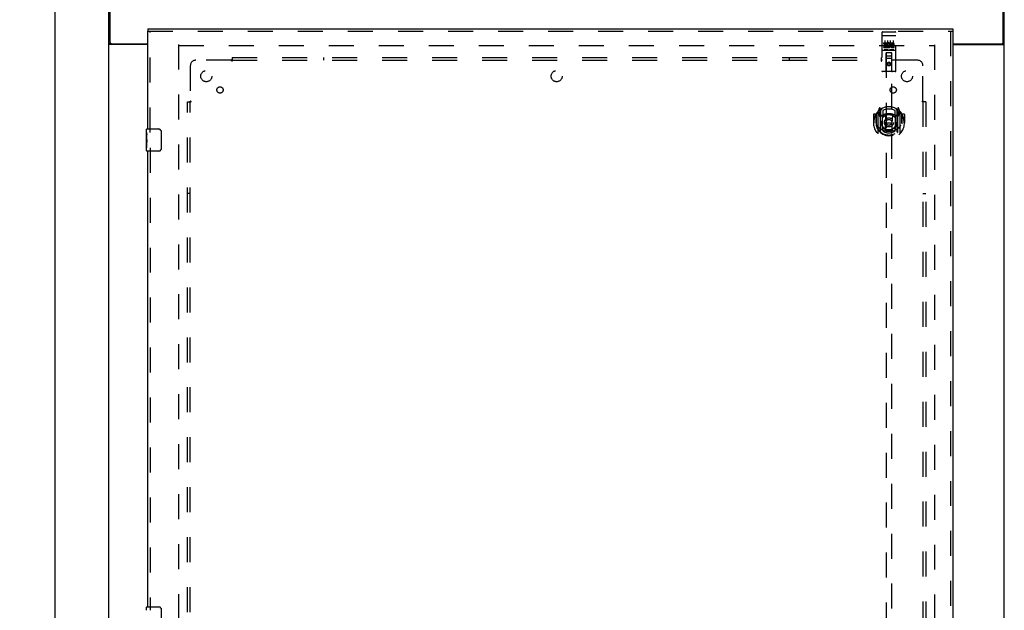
# Model space of a CAD drawing. Header units: inches. Extents: x 0 to 204, y 0 to 132.
# Tile 49 of 118: x 58 to 102, y 61 to 87. Entities that reach past the tile are written whole.
import ezdxf

# ---------------------------------------------------------------- set-up
doc = ezdxf.new("R2010")
doc.units = ezdxf.units.IN
doc.header["$LTSCALE"] = 11.243375
doc.header["$MEASUREMENT"] = 0
doc.linetypes.add('HIDDEN', pattern=[0.2, 0.1, -0.1])
doc.layers.get('0').update_dxf_attribs({"linetype": 'CONTINUOUS'})
for name, color, linetype in [('DEFAULT_2', 8, 'HIDDEN'), ('DIMENSIONS', 7, 'CONTINUOUS'), ('DOOR_ASSEMBLY', 7, 'CONTINUOUS'), ('SUBPANEL', 7, 'CONTINUOUS')]:
    doc.layers.add(name, color=color, linetype=linetype)
doc.styles.get("Standard").update_dxf_attribs({"font": 'arial.ttf'})
doc.dimstyles.new('DIMSTYLE_1', dxfattribs={"dimtxt": 0.901875, "dimasz": 1.2025, "dimexe": 0.09, "dimexo": 0.07, "dimgap": 0.0375, "dimtad": 0, "dimtih": 1, "dimtoh": 1, "dimzin": 4, "dimdsep": 46, "dimtxsty": 'Standard', "dimblk": '_FILLED', "dimblk1": '_FILLED', "dimblk2": '_FILLED', "dimcen": 0.09, "dimadec": 3, "dimazin": 1, "dimtfac": 1, "dimtdec": 3, "dimtofl": 0, "dimtmove": 0, "dimatfit": 3, "dimldrblk": '_FILLED', "dimfxl": 0, "dimtolj": 1, "dimtzin": 4, "dimarcsym": 0})

# ---------------------------------------------------------------- blocks, each defined once
blk = doc.blocks.new('_FILLED')
at = {"color": 0, "linetype": 'ByBlock'}
blk.add_solid([(0, 0), (-1, 0.2), (-1, -0.2)], dxfattribs=at)
blk = doc.blocks.new('*D19')
at = {"layer": 'DIMENSIONS', "color": 2, "linetype": 'Continuous'}
for p, q in [((61.249, 89.46), (58.459, 89.46)), ((59.541, 89.46), (59.541, 50.361)), ((59.541, 9.46), (59.541, 48.558)), ((61.249, 9.46), (58.459, 9.46))]:
    blk.add_line(p, q, dxfattribs=at)
at = {"layer": 'DIMENSIONS', "color": 2, "linetype": 'Continuous', "xscale": 1.2025, "yscale": 1.2025, "zscale": 1.2025}
for p, rotation in [((59.541, 89.46), 90), ((59.541, 9.46), 270)]:
    blk.add_blockref('_FILLED', p, dxfattribs=dict(at, rotation=rotation))
at = {"layer": 'DIMENSIONS', "color": 2, "linetype": 'Continuous', "insert": (59.541, 49.91), "char_height": 0.9019, "width": 3.15153, "attachment_point": 2, "line_spacing_factor": 0.9}
blk.add_mtext('80.00', dxfattribs=at)

msp = doc.modelspace()

# ---------------------------------------------------------------- linework, layer by layer
at = {"color": 3, "linetype": 'Continuous'}
for p, q in [((62.031, 86.103), (62.031, 89.46)), ((102.177, 86.103), (102.177, 89.46)), ((61.979, 9.564), (61.979, 89.356)), ((102.229, 9.564), (102.229, 89.356)), ((63.729, 86.012), (62.019, 86.012)), ((62.091, 86.043), (63.729, 86.043)), ((99.916, 86.043), (102.117, 86.043)), ((99.916, 86.012), (102.188, 86.012))]:
    msp.add_line(p, q, dxfattribs=at)
at = {"color": 7, "linetype": 'Continuous'}
for p, q in [((62.083, 86.042), (61.979, 86.042)), ((62.083, 86.042), (62.083, 86.043)), ((102.125, 86.043), (102.125, 86.042)), ((102.125, 86.042), (102.229, 86.042))]:
    msp.add_line(p, q, dxfattribs=at)
at = {"color": 3, "linetype": 'Continuous'}
for points in [[(61.999, 86.024), (61.996, 86.025), (61.993, 86.027), (61.99, 86.028), (61.988, 86.03), (61.986, 86.031), (61.984, 86.033), (61.982, 86.035), (61.981, 86.036), (61.98, 86.038), (61.979, 86.039), (61.979, 86.041), (61.979, 86.042)], [(62.019, 86.012), (62.018, 86.013), (62.016, 86.015), (62.013, 86.016), (62.01, 86.018), (62.008, 86.019), (62.005, 86.021), (61.999, 86.024)], [(102.188, 86.012), (102.19, 86.013), (102.192, 86.015), (102.194, 86.016), (102.197, 86.018), (102.2, 86.019), (102.203, 86.021), (102.206, 86.022), (102.209, 86.024), (102.212, 86.025), (102.215, 86.027), (102.217, 86.028), (102.22, 86.03), (102.222, 86.031), (102.224, 86.033), (102.226, 86.035), (102.227, 86.036), (102.228, 86.038), (102.228, 86.039), (102.229, 86.041), (102.229, 86.042)]]:
    msp.add_lwpolyline(points, dxfattribs=at)
at = {"color": 7, "linetype": 'Continuous'}
for points in [[(62.101, 86.012), (62.101, 86.013), (62.102, 86.014), (62.102, 86.016), (62.101, 86.018), (62.101, 86.02), (62.1, 86.021), (62.099, 86.023), (62.097, 86.025), (62.096, 86.026), (62.094, 86.028), (62.093, 86.029), (62.091, 86.03), (62.089, 86.032), (62.088, 86.033), (62.086, 86.035), (62.085, 86.036), (62.084, 86.038), (62.083, 86.039), (62.083, 86.041), (62.083, 86.042)], [(102.106, 86.012), (102.106, 86.013), (102.106, 86.014), (102.106, 86.016), (102.106, 86.018), (102.107, 86.02), (102.108, 86.021), (102.109, 86.023), (102.11, 86.025), (102.112, 86.026), (102.113, 86.028), (102.115, 86.029), (102.117, 86.03), (102.118, 86.032), (102.12, 86.033), (102.121, 86.035), (102.123, 86.036), (102.124, 86.038), (102.124, 86.039), (102.125, 86.041), (102.125, 86.042)]]:
    msp.add_lwpolyline(points, dxfattribs=at)
at = {"color": 3, "linetype": 'Continuous'}
for centre, start, end in [((62.091, 86.103), 180, 270), ((102.117, 86.103), 270, 360)]:
    msp.add_arc(centre, 0.06, start, end, dxfattribs=at)
at = {"layer": 'DEFAULT_2', "color": 8, "linetype": 'HIDDEN'}
for p, q in [((65.104, 86.012), (65.104, 12.908)), ((65.118, 85.96), (99.09, 85.96)), ((99.104, 12.908), (99.104, 86.012))]:
    msp.add_line(p, q, dxfattribs=at)
at = {"layer": 'DOOR_ASSEMBLY', "color": 7, "linetype": 'Continuous'}
for p, q in [((63.729, 86.71), (63.729, 86.606)), ((99.916, 86.71), (99.916, 86.606)), ((63.669, 82.049), (63.669, 82.195)), ((63.669, 81.791), (63.669, 82.048)), ((63.674, 81.992), (63.669, 81.992)), ((63.676, 81.825), (63.676, 81.961)), ((63.684, 82.21), (64.224, 82.21)), ((64.324, 82.11), (64.324, 81.31)), ((63.669, 81.825), (63.676, 81.825)), ((63.669, 81.225), (63.669, 81.788)), ((63.67, 81.762), (63.669, 81.762)), ((63.669, 81.63), (63.675, 81.63)), ((63.669, 81.594), (63.676, 81.594)), ((63.669, 81.531), (63.676, 81.531)), ((63.67, 81.764), (63.672, 81.742)), ((63.676, 81.364), (63.676, 81.594)), ((63.669, 81.364), (63.676, 81.364)), ((64.224, 81.21), (63.684, 81.21)), ((63.669, 60.549), (63.669, 60.695)), ((63.684, 60.71), (64.224, 60.71)), ((64.324, 60.61), (64.324, 59.81))]:
    msp.add_line(p, q, dxfattribs=at)
at = {"layer": 'DOOR_ASSEMBLY', "color": 3, "linetype": 'Continuous'}
for p, q in [((63.729, 86.71), (99.916, 86.71)), ((63.729, 82.21), (63.729, 86.606)), ((99.916, 86.606), (99.916, 12.314)), ((63.729, 60.71), (63.729, 81.21))]:
    msp.add_line(p, q, dxfattribs=at)
at = {"layer": 'DOOR_ASSEMBLY', "color": 8, "linetype": 'HIDDEN'}
for p, q in [((63.729, 86.606), (99.916, 86.606)), ((63.833, 82.055), (63.833, 86.606)), ((96.729, 86.547), (96.729, 84.822)), ((96.745, 86.418), (96.745, 86.418)), ((96.746, 86.418), (96.745, 86.418)), ((96.747, 86.418), (96.746, 86.418)), ((96.748, 86.418), (96.747, 86.418)), ((96.748, 86.419), (96.748, 86.418)), ((96.75, 86.419), (96.75, 86.419)), ((96.751, 86.419), (96.75, 86.419)), ((96.752, 86.419), (96.751, 86.419)), ((96.753, 86.419), (96.752, 86.419)), ((96.754, 86.419), (96.753, 86.419)), ((96.755, 86.419), (96.754, 86.419)), ((96.755, 86.419), (96.755, 86.419)), ((96.756, 86.419), (96.755, 86.419)), ((96.757, 86.419), (96.756, 86.419)), ((96.758, 86.419), (96.757, 86.419)), ((96.759, 86.419), (96.758, 86.419)), ((96.759, 86.577), (97.324, 86.577)), ((96.759, 86.419), (97.324, 86.419)), ((97.324, 86.419), (97.325, 86.419)), ((97.325, 86.419), (97.326, 86.419)), ((97.326, 86.419), (97.327, 86.419)), ((97.327, 86.419), (97.328, 86.419)), ((97.328, 86.419), (97.328, 86.419)), ((97.328, 86.419), (97.329, 86.419)), ((97.329, 86.419), (97.33, 86.419)), ((97.33, 86.419), (97.331, 86.419)), ((97.331, 86.419), (97.332, 86.419)), ((97.332, 86.419), (97.332, 86.419)), ((97.332, 86.419), (97.333, 86.419)), ((97.333, 86.419), (97.334, 86.419)), ((97.334, 86.419), (97.335, 86.418)), ((97.335, 86.418), (97.336, 86.418)), ((97.336, 86.418), (97.336, 86.418)), ((97.336, 86.418), (97.337, 86.418)), ((97.354, 84.822), (97.354, 86.547)), ((99.812, 86.606), (99.812, 12.314)), ((96.809, 86.042), (96.809, 86.084)), ((96.809, 86.084), (96.966, 86.084)), ((96.809, 86.042), (96.923, 86.042)), ((96.809, 85.871), (96.809, 85.913)), ((96.809, 85.913), (96.923, 85.913)), ((96.831, 85.957), (96.831, 85.999)), ((96.831, 85.999), (96.923, 85.999)), ((96.831, 85.957), (96.923, 85.957)), ((96.854, 86.186), (96.854, 85.88)), ((96.923, 85.999), (96.923, 86.042)), ((96.923, 85.913), (96.923, 85.957)), ((96.966, 85.907), (96.966, 86.084)), ((96.966, 85.907), (96.979, 85.925)), ((96.966, 85.871), (96.966, 85.883)), ((96.969, 85.882), (96.966, 85.883)), ((96.99, 86.036), (96.973, 86.075)), ((96.979, 86.186), (96.979, 85.88)), ((97.104, 86.186), (97.104, 85.88)), ((97.122, 86.042), (97.122, 86.084)), ((97.122, 86.084), (97.214, 86.084)), ((97.122, 86.042), (97.214, 86.042)), ((97.182, 85.957), (97.228, 85.957)), ((97.186, 85.998), (97.214, 85.998)), ((97.186, 85.913), (97.278, 85.913)), ((97.229, 86.186), (97.229, 85.88)), ((97.278, 85.871), (97.278, 85.913)), ((96.759, 85.749), (97.324, 85.749)), ((96.809, 85.871), (96.966, 85.871)), ((97.002, 85.765), (96.83, 85.765)), ((96.911, 84.822), (96.915, 85.632)), ((96.916, 85.632), (96.915, 85.632)), ((96.916, 85.632), (96.916, 51.63)), ((97.166, 85.632), (96.916, 85.632)), ((96.956, 85.507), (97.126, 85.507)), ((97.252, 85.765), (97.08, 85.765)), ((97.166, 51.63), (97.166, 85.632)), ((97.168, 85.632), (97.166, 85.632)), ((97.171, 84.822), (97.168, 85.632)), ((97.186, 85.871), (97.278, 85.871)), ((97.169, 85.382), (96.914, 85.382)), ((97.041, 85.204), (96.979, 85.168)), ((96.979, 85.168), (96.979, 85.096)), ((96.979, 85.168), (96.989, 85.162)), ((96.979, 85.096), (96.989, 85.101)), ((96.979, 85.096), (97.041, 85.06)), ((97.041, 85.192), (96.989, 85.162)), ((96.989, 85.162), (96.989, 85.101)), ((96.989, 85.101), (97.041, 85.071)), ((97.041, 85.204), (97.041, 85.192)), ((97.104, 85.168), (97.041, 85.204)), ((97.094, 85.162), (97.041, 85.192)), ((97.041, 85.071), (97.094, 85.101)), ((97.041, 85.06), (97.104, 85.096)), ((97.041, 85.06), (97.041, 85.071)), ((97.104, 85.168), (97.094, 85.162)), ((97.094, 85.101), (97.094, 85.162)), ((97.104, 85.096), (97.094, 85.101)), ((97.104, 85.096), (97.104, 85.168)), ((97.324, 84.792), (96.759, 84.792)), ((96.341, 82.861), (96.341, 82.488)), ((96.459, 82.876), (96.356, 82.876)), ((96.459, 82.876), (96.459, 82.488)), ((96.467, 82.861), (96.459, 82.876)), ((96.466, 82.899), (96.466, 82.441)), ((96.541, 82.972), (96.541, 82.004)), ((96.616, 83.158), (96.546, 82.982)), ((96.599, 82.967), (96.599, 82.817)), ((96.666, 82.967), (96.599, 82.967)), ((96.599, 82.817), (96.659, 82.817)), ((96.607, 82.959), (96.637, 82.913)), ((96.637, 83.078), (96.637, 83.078)), ((96.637, 83.078), (96.637, 83.078)), ((96.638, 83.078), (96.637, 83.078)), ((96.659, 83.074), (96.645, 83.155)), ((96.659, 82.058), (96.659, 83.074)), ((96.666, 83.027), (96.736, 83.136)), ((96.666, 82.083), (96.666, 83.086)), ((96.669, 83.061), (96.669, 82.854)), ((96.759, 82.816), (96.686, 82.816)), ((96.689, 82.834), (96.755, 82.834)), ((96.759, 82.175), (96.759, 82.806)), ((96.766, 83.039), (96.766, 82.787)), ((96.878, 82.832), (96.909, 82.488)), ((97.204, 82.832), (97.174, 82.488)), ((97.316, 82.787), (97.316, 83.039)), ((97.396, 82.816), (97.324, 82.816)), ((97.324, 82.806), (97.324, 82.175)), ((97.328, 82.834), (97.394, 82.834)), ((97.346, 83.136), (97.416, 83.027)), ((97.414, 82.854), (97.414, 83.061)), ((97.416, 82.083), (97.416, 83.086)), ((97.484, 82.967), (97.416, 82.967)), ((97.438, 83.155), (97.424, 83.074)), ((97.424, 83.074), (97.424, 82.058)), ((97.424, 82.817), (97.484, 82.817)), ((97.445, 83.078), (97.441, 83.081)), ((97.446, 82.913), (97.475, 82.959)), ((97.537, 82.982), (97.467, 83.158)), ((97.484, 82.817), (97.484, 82.967)), ((97.541, 82.004), (97.541, 82.972)), ((97.616, 82.899), (97.616, 82.441)), ((97.624, 82.876), (97.616, 82.861)), ((97.624, 82.488), (97.624, 82.876)), ((97.726, 82.876), (97.624, 82.876)), ((97.741, 82.861), (97.741, 82.488)), ((96.341, 82.488), (96.356, 82.488)), ((96.459, 82.488), (96.474, 82.488)), ((96.466, 82.441), (96.466, 82.439)), ((96.879, 82.149), (96.909, 82.488)), ((96.909, 82.488), (97.174, 82.488)), ((97.204, 82.149), (97.174, 82.488)), ((97.624, 82.488), (97.609, 82.488)), ((97.616, 82.441), (97.616, 82.439)), ((97.726, 82.488), (97.741, 82.488)), ((96.766, 82.225), (96.766, 82.123)), ((97.316, 82.123), (97.316, 82.225)), ((63.833, 81.365), (63.833, 60.555))]:
    msp.add_line(p, q, dxfattribs=at)
for points in [[(96.745, 86.418), (96.744, 86.418), (96.744, 86.418), (96.744, 86.418), (96.743, 86.418), (96.743, 86.418), (96.742, 86.418), (96.742, 86.418), (96.742, 86.418), (96.741, 86.418), (96.741, 86.418), (96.741, 86.418), (96.74, 86.417), (96.74, 86.417), (96.74, 86.417), (96.739, 86.417), (96.739, 86.417), (96.739, 86.417), (96.738, 86.417), (96.738, 86.417), (96.738, 86.417), (96.738, 86.417), (96.737, 86.417), (96.737, 86.417), (96.737, 86.417), (96.736, 86.417), (96.736, 86.416), (96.736, 86.416), (96.736, 86.416), (96.735, 86.416), (96.735, 86.416), (96.735, 86.416), (96.735, 86.416), (96.734, 86.416), (96.734, 86.416), (96.734, 86.416), (96.734, 86.416), (96.733, 86.416), (96.733, 86.415), (96.733, 86.415), (96.733, 86.415), (96.733, 86.415), (96.732, 86.415), (96.732, 86.415), (96.732, 86.415), (96.732, 86.415), (96.732, 86.415), (96.731, 86.415), (96.731, 86.415), (96.731, 86.414), (96.731, 86.414), (96.731, 86.414), (96.731, 86.414), (96.73, 86.414), (96.73, 86.414), (96.73, 86.414), (96.73, 86.414), (96.73, 86.414), (96.73, 86.414), (96.73, 86.413), (96.73, 86.413), (96.73, 86.413), (96.729, 86.413), (96.729, 86.413), (96.729, 86.413), (96.729, 86.413), (96.729, 86.413), (96.729, 86.413), (96.729, 86.413), (96.729, 86.412), (96.729, 86.412), (96.729, 86.412), (96.729, 86.412), (96.729, 86.412), (96.729, 86.412), (96.729, 86.412), (96.729, 86.412), (96.729, 86.412)], [(96.75, 86.419), (96.749, 86.419), (96.748, 86.419)], [(97.337, 86.418), (97.338, 86.418), (97.338, 86.418), (97.339, 86.418), (97.339, 86.418), (97.339, 86.418), (97.34, 86.418), (97.34, 86.418), (97.34, 86.418), (97.341, 86.418), (97.341, 86.418), (97.341, 86.418), (97.342, 86.418), (97.342, 86.417), (97.342, 86.417), (97.343, 86.417), (97.343, 86.417), (97.343, 86.417), (97.344, 86.417), (97.344, 86.417), (97.344, 86.417), (97.345, 86.417), (97.345, 86.417), (97.345, 86.417), (97.346, 86.417), (97.346, 86.417), (97.346, 86.417), (97.346, 86.416), (97.347, 86.416), (97.347, 86.416), (97.347, 86.416), (97.347, 86.416), (97.348, 86.416), (97.348, 86.416), (97.348, 86.416), (97.348, 86.416), (97.349, 86.416), (97.349, 86.416), (97.349, 86.416), (97.349, 86.415), (97.35, 86.415), (97.35, 86.415), (97.35, 86.415), (97.35, 86.415), (97.35, 86.415), (97.351, 86.415), (97.351, 86.415), (97.351, 86.415), (97.351, 86.415), (97.351, 86.415), (97.351, 86.414), (97.352, 86.414), (97.352, 86.414), (97.352, 86.414), (97.352, 86.414), (97.352, 86.414), (97.352, 86.414), (97.352, 86.414), (97.353, 86.414), (97.353, 86.414), (97.353, 86.413), (97.353, 86.413), (97.353, 86.413), (97.353, 86.413), (97.353, 86.413), (97.353, 86.413), (97.353, 86.413), (97.353, 86.413), (97.353, 86.413), (97.354, 86.413), (97.354, 86.412), (97.354, 86.412), (97.354, 86.412), (97.354, 86.412), (97.354, 86.412), (97.354, 86.412), (97.354, 86.412), (97.354, 86.412), (97.354, 86.412)], [(96.83, 85.765), (96.83, 85.765), (96.83, 85.765), (96.83, 85.765), (96.83, 85.765), (96.829, 85.765), (96.829, 85.765), (96.829, 85.765), (96.829, 85.765), (96.829, 85.765), (96.828, 85.765), (96.828, 85.765), (96.828, 85.765), (96.828, 85.765), (96.828, 85.765), (96.828, 85.765), (96.827, 85.765), (96.827, 85.765), (96.827, 85.765), (96.827, 85.765), (96.827, 85.765), (96.827, 85.765), (96.826, 85.765), (96.826, 85.765), (96.826, 85.765), (96.826, 85.765), (96.826, 85.765), (96.826, 85.765), (96.826, 85.766), (96.826, 85.766), (96.825, 85.766), (96.825, 85.766), (96.825, 85.766), (96.825, 85.766), (96.825, 85.766), (96.825, 85.766), (96.825, 85.766), (96.825, 85.766), (96.825, 85.766), (96.824, 85.766), (96.824, 85.766), (96.824, 85.766), (96.824, 85.766), (96.824, 85.766), (96.824, 85.766), (96.824, 85.766), (96.824, 85.766)], [(97.009, 85.766), (97.009, 85.766), (97.009, 85.766), (97.008, 85.766), (97.008, 85.766), (97.008, 85.766), (97.008, 85.766), (97.008, 85.766), (97.008, 85.766), (97.008, 85.766), (97.008, 85.766), (97.008, 85.766), (97.008, 85.766), (97.007, 85.766), (97.007, 85.766), (97.007, 85.766), (97.007, 85.766), (97.007, 85.766), (97.007, 85.766), (97.007, 85.765), (97.007, 85.765), (97.006, 85.765), (97.006, 85.765), (97.006, 85.765), (97.006, 85.765), (97.006, 85.765), (97.006, 85.765), (97.006, 85.765), (97.005, 85.765), (97.005, 85.765), (97.005, 85.765), (97.005, 85.765), (97.005, 85.765), (97.005, 85.765), (97.005, 85.765), (97.004, 85.765), (97.004, 85.765), (97.004, 85.765), (97.004, 85.765), (97.004, 85.765), (97.003, 85.765), (97.003, 85.765), (97.003, 85.765), (97.003, 85.765), (97.003, 85.765), (97.002, 85.765)], [(97.08, 85.765), (97.08, 85.765), (97.08, 85.765), (97.08, 85.765), (97.08, 85.765), (97.079, 85.765), (97.079, 85.765), (97.079, 85.765), (97.079, 85.765), (97.079, 85.765), (97.078, 85.765), (97.078, 85.765), (97.078, 85.765), (97.078, 85.765), (97.078, 85.765), (97.078, 85.765), (97.077, 85.765), (97.077, 85.765), (97.077, 85.765), (97.077, 85.765), (97.077, 85.765), (97.077, 85.765), (97.076, 85.765), (97.076, 85.765), (97.076, 85.765), (97.076, 85.765), (97.076, 85.765), (97.076, 85.765), (97.076, 85.766), (97.076, 85.766), (97.075, 85.766), (97.075, 85.766), (97.075, 85.766), (97.075, 85.766), (97.075, 85.766), (97.075, 85.766), (97.075, 85.766), (97.075, 85.766), (97.075, 85.766), (97.074, 85.766), (97.074, 85.766), (97.074, 85.766), (97.074, 85.766), (97.074, 85.766), (97.074, 85.766), (97.074, 85.766), (97.074, 85.766)], [(97.259, 85.766), (97.259, 85.766), (97.259, 85.766), (97.258, 85.766), (97.258, 85.766), (97.258, 85.766), (97.258, 85.766), (97.258, 85.766), (97.258, 85.766), (97.258, 85.766), (97.258, 85.766), (97.258, 85.766), (97.258, 85.766), (97.257, 85.766), (97.257, 85.766), (97.257, 85.766), (97.257, 85.766), (97.257, 85.766), (97.257, 85.766), (97.257, 85.765), (97.257, 85.765), (97.256, 85.765), (97.256, 85.765), (97.256, 85.765), (97.256, 85.765), (97.256, 85.765), (97.256, 85.765), (97.256, 85.765), (97.255, 85.765), (97.255, 85.765), (97.255, 85.765), (97.255, 85.765), (97.255, 85.765), (97.255, 85.765), (97.255, 85.765), (97.254, 85.765), (97.254, 85.765), (97.254, 85.765), (97.254, 85.765), (97.254, 85.765), (97.253, 85.765), (97.253, 85.765), (97.253, 85.765), (97.253, 85.765), (97.253, 85.765), (97.252, 85.765)], [(96.496, 82.927), (96.497, 82.928), (96.497, 82.929), (96.498, 82.929), (96.499, 82.93), (96.499, 82.931), (96.5, 82.932), (96.501, 82.932), (96.502, 82.933), (96.502, 82.934), (96.503, 82.935), (96.504, 82.935), (96.505, 82.936), (96.505, 82.937), (96.506, 82.938), (96.507, 82.938), (96.508, 82.939), (96.509, 82.94), (96.51, 82.94), (96.51, 82.941), (96.511, 82.942), (96.512, 82.942), (96.513, 82.943), (96.514, 82.943), (96.515, 82.944), (96.515, 82.944), (96.516, 82.945), (96.517, 82.945), (96.518, 82.946), (96.519, 82.946), (96.52, 82.947), (96.521, 82.947), (96.522, 82.948), (96.523, 82.948), (96.524, 82.949)], [(97.559, 82.949), (97.56, 82.948), (97.561, 82.948), (97.562, 82.947), (97.563, 82.947), (97.563, 82.946), (97.564, 82.946), (97.565, 82.945), (97.566, 82.945), (97.567, 82.944), (97.568, 82.944), (97.569, 82.943), (97.57, 82.943), (97.57, 82.942), (97.571, 82.942), (97.572, 82.941), (97.573, 82.94), (97.574, 82.94), (97.575, 82.939), (97.575, 82.938), (97.576, 82.938), (97.577, 82.937), (97.578, 82.936), (97.579, 82.935), (97.579, 82.935), (97.58, 82.934), (97.581, 82.933), (97.582, 82.932), (97.582, 82.932), (97.583, 82.931), (97.584, 82.93), (97.585, 82.929), (97.585, 82.929), (97.586, 82.928), (97.587, 82.927)], [(96.509, 82.375), (96.512, 82.369), (96.515, 82.364), (96.518, 82.359), (96.521, 82.355), (96.524, 82.35), (96.526, 82.346), (96.529, 82.342), (96.532, 82.338), (96.534, 82.334), (96.537, 82.331), (96.539, 82.327), (96.541, 82.324), (96.544, 82.321), (96.546, 82.318), (96.548, 82.315), (96.551, 82.312), (96.553, 82.309), (96.555, 82.307), (96.557, 82.304), (96.559, 82.302), (96.561, 82.299), (96.563, 82.297), (96.565, 82.295), (96.567, 82.293), (96.569, 82.291), (96.57, 82.289), (96.572, 82.287), (96.574, 82.285), (96.576, 82.283), (96.577, 82.282), (96.579, 82.28), (96.581, 82.279), (96.582, 82.277), (96.584, 82.276), (96.585, 82.274), (96.587, 82.273)], [(97.496, 82.273), (97.497, 82.274), (97.499, 82.276), (97.5, 82.277), (97.502, 82.279), (97.503, 82.28), (97.505, 82.282), (97.507, 82.283), (97.508, 82.285), (97.51, 82.287), (97.512, 82.289), (97.514, 82.291), (97.516, 82.293), (97.518, 82.295), (97.52, 82.297), (97.522, 82.299), (97.524, 82.302), (97.526, 82.304), (97.528, 82.307), (97.53, 82.309), (97.532, 82.312), (97.534, 82.315), (97.536, 82.318), (97.539, 82.321), (97.541, 82.324), (97.543, 82.327), (97.546, 82.331), (97.548, 82.334), (97.551, 82.338), (97.554, 82.342), (97.556, 82.346), (97.559, 82.35), (97.562, 82.355), (97.565, 82.359), (97.568, 82.364), (97.571, 82.369), (97.574, 82.375)], [(96.524, 82.027), (96.523, 82.028), (96.522, 82.028), (96.521, 82.029), (96.52, 82.029), (96.519, 82.03), (96.518, 82.03), (96.517, 82.031), (96.516, 82.031), (96.515, 82.032), (96.515, 82.032), (96.514, 82.033), (96.513, 82.033), (96.512, 82.034), (96.511, 82.035), (96.51, 82.035), (96.51, 82.036), (96.509, 82.036), (96.508, 82.037), (96.507, 82.038), (96.506, 82.038), (96.505, 82.039), (96.505, 82.04), (96.504, 82.041), (96.503, 82.041), (96.502, 82.042), (96.502, 82.043), (96.501, 82.044), (96.5, 82.044), (96.499, 82.045), (96.499, 82.046), (96.498, 82.047), (96.497, 82.048), (96.497, 82.048), (96.496, 82.049)], [(97.229, 82.131), (97.224, 82.13), (97.218, 82.128), (97.213, 82.127), (97.208, 82.126), (97.202, 82.124), (97.197, 82.123), (97.191, 82.122), (97.186, 82.121), (97.18, 82.119), (97.175, 82.118), (97.169, 82.117), (97.164, 82.116), (97.158, 82.115), (97.153, 82.114), (97.147, 82.114), (97.142, 82.113), (97.136, 82.112), (97.131, 82.111), (97.125, 82.111), (97.119, 82.11), (97.114, 82.109), (97.108, 82.109), (97.103, 82.108), (97.097, 82.108), (97.092, 82.107), (97.086, 82.107), (97.08, 82.107), (97.075, 82.106), (97.069, 82.106), (97.064, 82.106), (97.058, 82.106), (97.052, 82.106), (97.047, 82.106), (97.041, 82.106), (97.036, 82.106), (97.03, 82.106), (97.024, 82.106), (97.019, 82.106), (97.013, 82.106), (97.008, 82.106), (97.002, 82.107), (96.997, 82.107), (96.991, 82.107), (96.985, 82.108), (96.98, 82.108), (96.974, 82.109), (96.969, 82.109), (96.963, 82.11), (96.958, 82.111), (96.952, 82.111), (96.946, 82.112), (96.941, 82.113), (96.935, 82.114), (96.93, 82.114), (96.924, 82.115), (96.919, 82.116), (96.913, 82.117), (96.908, 82.118), (96.902, 82.119), (96.897, 82.121), (96.891, 82.122), (96.886, 82.123), (96.88, 82.124), (96.875, 82.126), (96.87, 82.127), (96.864, 82.128), (96.859, 82.13), (96.853, 82.131)], [(97.587, 82.049), (97.586, 82.048), (97.585, 82.048), (97.585, 82.047), (97.584, 82.046), (97.583, 82.045), (97.582, 82.044), (97.582, 82.044), (97.581, 82.043), (97.58, 82.042), (97.579, 82.041), (97.579, 82.041), (97.578, 82.04), (97.577, 82.039), (97.576, 82.038), (97.575, 82.038), (97.575, 82.037), (97.574, 82.036), (97.573, 82.036), (97.572, 82.035), (97.571, 82.035), (97.57, 82.034), (97.57, 82.033), (97.569, 82.033), (97.568, 82.032), (97.567, 82.032), (97.566, 82.031), (97.565, 82.031), (97.564, 82.03), (97.563, 82.03), (97.563, 82.029), (97.562, 82.029), (97.561, 82.028), (97.56, 82.028), (97.559, 82.027)]]:
    msp.add_lwpolyline(points, dxfattribs=at)
at = {"layer": 'DOOR_ASSEMBLY', "color": 7, "linetype": 'Continuous'}
for points in [[(63.669, 82.049), (63.669, 82.045), (63.669, 82.041), (63.67, 82.035), (63.671, 82.022)], [(63.671, 82.022), (63.672, 82.014), (63.673, 82.006), (63.674, 81.998)], [(63.674, 81.998), (63.675, 81.989), (63.675, 81.98), (63.676, 81.97), (63.676, 81.961)], [(64.317, 82.146), (64.319, 82.14), (64.321, 82.134), (64.322, 82.128), (64.323, 82.122), (64.323, 82.116), (64.324, 82.11)], [(63.669, 81.791), (63.669, 81.783), (63.669, 81.774), (63.67, 81.764)], [(63.672, 81.742), (63.673, 81.73), (63.674, 81.718), (63.675, 81.706), (63.675, 81.693), (63.676, 81.68), (63.676, 81.668), (63.676, 81.655), (63.675, 81.642), (63.675, 81.629), (63.674, 81.617), (63.673, 81.605)], [(64.324, 81.31), (64.323, 81.303), (64.323, 81.297), (64.322, 81.291), (64.321, 81.285), (64.319, 81.279), (64.317, 81.273)], [(64.317, 60.646), (64.319, 60.64), (64.321, 60.634), (64.322, 60.628), (64.323, 60.622), (64.323, 60.616), (64.324, 60.61)]]:
    msp.add_lwpolyline(points, dxfattribs=at)
at = {"layer": 'DOOR_ASSEMBLY', "color": 8, "linetype": 'HIDDEN'}
for centre, radius in [((97.041, 85.132), 0.085), ((97.041, 85.132), 0.0845), ((97.041, 82.506), 0.35), ((97.041, 82.506), 0.335), ((97.041, 82.506), 0.205), ((97.041, 82.506), 0.133)]:
    msp.add_circle(centre, radius, dxfattribs=at)
for centre, radius, start, end in [((96.759, 86.547), 0.03, 90, 180), ((97.324, 86.547), 0.03, 0, 90), ((97.015, 85.977), 0.107, 244.2636, 113.4027), ((97.015, 85.977), 0.0639, 234.8895, 113.4026), ((97.186, 85.934), 0.0635, 90, 270), ((97.186, 85.935), 0.0219, 100.307, 270), ((97.214, 86.02), 0.0644, 282.2995, 90.0775), ((97.214, 86.02), 0.0219, 269.9011, 90), ((96.759, 85.719), 0.03, 90, 180), ((96.956, 85.592), 0.04, 90, 180), ((96.956, 85.547), 0.04, 180, 270), ((97.126, 85.592), 0.04, 0, 90), ((97.126, 85.547), 0.04, 270, 360), ((97.324, 85.719), 0.03, 0, 90), ((96.759, 84.822), 0.03, 180, 270), ((96.881, 84.822), 0.03, 270, 360), ((97.201, 84.822), 0.03, 180, 270), ((97.324, 84.822), 0.03, 270, 360), ((97.041, 82.488), 0.7, 125.5126, 54.4874), ((96.356, 82.861), 0.015, 90, 180), ((97.041, 82.488), 0.685, 146.9885, 180), ((96.486, 82.899), 0.02, 144.7039, 180), ((97.041, 82.506), 0.7, 35.2961, 144.7039), ((96.556, 82.972), 0.015, 135.0748, 180), ((96.611, 82.962), 0.005, 90, 212.6792), ((96.63, 83.152), 0.015, 10, 158.1959), ((97.041, 82.176), 0.7, 53.2319, 126.7681), ((96.646, 83.042), 0.02, 0, 125.5126), ((96.649, 83.061), 0.02, 0, 125.2543), ((96.478, 82.812), 0.188, 0, 32.6792), ((96.686, 83.086), 0.02, 121.4688, 179.9992), ((96.686, 82.836), 0.02, 180, 270), ((96.689, 82.854), 0.02, 180, 270), ((96.755, 82.854), 0.02, 270, 293.464), ((96.774, 82.806), 0.015, 112.9863, 180), ((97.041, 82.194), 0.7, 66.536, 113.464), ((97.041, 82.506), 0.6, 62.7204, 117.2796), ((96.796, 82.787), 0.03, 180, 311.1261), ((97.041, 82.506), 0.343, 48.8739, 131.1261), ((96.858, 82.83), 0.02, 5.0796, 105.6131), ((97.224, 82.83), 0.02, 74.3869, 174.9204), ((97.286, 82.787), 0.03, 228.8739, 360), ((97.309, 82.806), 0.015, 0, 67.0137), ((97.328, 82.854), 0.02, 246.536, 270), ((97.394, 82.854), 0.02, 270, 360), ((97.396, 82.836), 0.02, 270, 360), ((97.396, 83.086), 0.02, 0, 58.5295), ((97.434, 83.061), 0.02, 54.7457, 180), ((97.436, 83.042), 0.02, 54.4874, 180), ((97.604, 82.812), 0.188, 147.3208, 180), ((97.453, 83.152), 0.015, 21.8041, 170), ((97.471, 82.962), 0.005, 327.3208, 90), ((97.526, 82.972), 0.015, 0, 44.9252), ((97.596, 82.899), 0.02, 0, 35.2961), ((97.041, 82.488), 0.685, 0, 33.0115), ((97.726, 82.861), 0.015, 0, 90), ((97.041, 82.491), 0.583, 180.2464, 359.7536), ((96.486, 82.441), 0.02, 180, 187.6622), ((97.041, 82.516), 0.58, 187.6622, 352.3378), ((97.596, 82.441), 0.02, 352.3378, 360), ((96.556, 82.004), 0.015, 180, 224.9252), ((97.041, 82.806), 0.7, 229.529, 310.471), ((96.674, 82.058), 0.015, 180, 229.6413), ((96.686, 82.083), 0.02, 180, 230.6594), ((96.774, 82.175), 0.015, 180, 247.0137), ((96.796, 82.225), 0.03, 48.8739, 180), ((97.041, 82.516), 0.48, 235.0461, 304.9539), ((97.041, 82.506), 0.343, 228.8739, 311.1261), ((96.859, 82.15), 0.02, 254.4248, 354.9204), ((97.224, 82.15), 0.02, 185.0796, 285.5752), ((97.286, 82.225), 0.03, 0, 131.1261), ((97.309, 82.175), 0.015, 292.9863, 360), ((97.396, 82.083), 0.02, 309.3378, 359.9984), ((97.409, 82.058), 0.015, 310.3587, 360), ((97.526, 82.004), 0.015, 315.0748, 360)]:
    msp.add_arc(centre, radius, start, end, dxfattribs=at)
at = {"layer": 'DOOR_ASSEMBLY', "color": 7, "linetype": 'Continuous'}
for centre, radius, start, end in [((63.684, 82.195), 0.015, 90, 180), ((64.224, 82.11), 0.1, 21.1999, 90), ((63.684, 81.225), 0.015, 180, 270), ((64.224, 81.31), 0.1, 270, 338.7946), ((63.684, 60.695), 0.015, 90, 180), ((64.224, 60.61), 0.1, 21.1999, 90)]:
    msp.add_arc(centre, radius, start, end, dxfattribs=at)
msp.add_ellipse((63.932, 81.625), major_axis=(0.263, 0), ratio=0.432808, start_param=-3.141593, end_param=-2.961605, dxfattribs=at)
at = {"layer": 'SUBPANEL', "color": 8, "linetype": 'HIDDEN'}
for p, q in [((65.635, 85.053), (65.635, 83.464)), ((67.475, 85.303), (65.885, 85.303)), ((67.493, 85.322), (67.486, 85.316)), ((67.51, 85.428), (67.51, 85.342)), ((67.51, 85.428), (96.698, 85.428)), ((67.51, 85.342), (67.51, 85.262)), ((67.51, 85.303), (96.698, 85.303)), ((71.635, 85.303), (71.635, 85.428)), ((92.573, 85.303), (92.573, 85.428)), ((96.698, 85.428), (96.698, 85.342)), ((96.698, 85.342), (96.698, 85.262)), ((98.323, 85.303), (96.733, 85.303)), ((98.573, 83.464), (98.573, 85.053)), ((65.51, 15.491), (65.51, 83.428)), ((65.51, 83.428), (65.596, 83.428)), ((65.596, 83.428), (65.676, 83.428)), ((65.635, 15.491), (65.635, 83.428)), ((98.611, 83.428), (98.532, 83.428)), ((98.573, 83.428), (98.573, 15.491)), ((98.591, 83.445), (98.585, 83.452)), ((98.698, 83.428), (98.611, 83.428)), ((98.698, 83.428), (98.698, 15.491)), ((65.635, 79.303), (65.51, 79.303)), ((98.573, 79.303), (98.698, 79.303))]:
    msp.add_line(p, q, dxfattribs=at)
for points in [[(67.486, 85.316), (67.485, 85.314), (67.483, 85.312), (67.481, 85.31), (67.479, 85.308), (67.478, 85.306), (67.476, 85.305), (67.475, 85.303)], [(67.488, 85.284), (67.485, 85.289), (67.483, 85.291), (67.482, 85.293), (67.48, 85.296), (67.479, 85.298), (67.478, 85.3), (67.476, 85.302), (67.475, 85.303)], [(67.51, 85.262), (67.508, 85.263), (67.507, 85.264), (67.505, 85.265), (67.503, 85.266), (67.502, 85.267), (67.5, 85.268), (67.499, 85.269), (67.497, 85.271), (67.496, 85.272), (67.494, 85.274), (67.493, 85.276), (67.492, 85.278), (67.49, 85.28), (67.489, 85.282), (67.488, 85.284)], [(67.51, 85.342), (67.508, 85.34), (67.507, 85.338), (67.505, 85.335), (67.504, 85.334), (67.502, 85.332), (67.501, 85.33), (67.499, 85.328), (67.498, 85.327), (67.496, 85.325), (67.495, 85.323), (67.493, 85.322)], [(96.698, 85.342), (96.699, 85.34), (96.701, 85.338), (96.702, 85.335), (96.704, 85.334), (96.705, 85.332), (96.707, 85.33), (96.708, 85.328), (96.71, 85.327), (96.711, 85.325), (96.713, 85.323), (96.715, 85.322)], [(96.698, 85.262), (96.699, 85.263), (96.701, 85.264), (96.703, 85.265), (96.704, 85.266), (96.706, 85.267), (96.707, 85.268), (96.709, 85.269), (96.71, 85.271), (96.712, 85.272), (96.713, 85.274), (96.715, 85.276), (96.716, 85.278), (96.717, 85.28), (96.719, 85.282), (96.72, 85.284), (96.723, 85.289)], [(96.715, 85.322), (96.721, 85.316), (96.723, 85.314), (96.725, 85.312), (96.727, 85.31), (96.728, 85.308), (96.73, 85.306), (96.731, 85.305), (96.733, 85.303)], [(96.723, 85.289), (96.724, 85.291), (96.726, 85.293), (96.727, 85.296), (96.729, 85.298), (96.73, 85.3), (96.731, 85.302), (96.733, 85.303)], [(65.596, 83.428), (65.599, 83.43), (65.601, 83.431), (65.603, 83.433), (65.605, 83.435), (65.607, 83.436), (65.608, 83.438), (65.61, 83.439), (65.612, 83.441), (65.613, 83.442), (65.615, 83.444), (65.616, 83.445)], [(65.616, 83.445), (65.623, 83.452), (65.625, 83.454), (65.626, 83.456), (65.628, 83.457), (65.63, 83.459), (65.632, 83.461), (65.634, 83.462), (65.635, 83.464)], [(65.65, 83.453), (65.647, 83.455), (65.645, 83.456), (65.643, 83.458), (65.641, 83.459), (65.639, 83.461), (65.637, 83.462), (65.635, 83.464)], [(65.676, 83.428), (65.675, 83.43), (65.674, 83.432), (65.674, 83.433), (65.673, 83.435), (65.672, 83.437), (65.67, 83.438), (65.669, 83.44), (65.668, 83.441), (65.666, 83.443), (65.664, 83.444), (65.662, 83.445), (65.661, 83.447), (65.659, 83.448), (65.656, 83.449), (65.654, 83.451), (65.65, 83.453)], [(98.532, 83.428), (98.532, 83.43), (98.533, 83.432), (98.534, 83.433), (98.535, 83.435), (98.536, 83.437), (98.537, 83.438), (98.538, 83.44), (98.54, 83.441), (98.542, 83.443), (98.543, 83.444), (98.545, 83.445), (98.547, 83.447), (98.549, 83.448), (98.551, 83.449), (98.553, 83.451)], [(98.553, 83.451), (98.558, 83.453), (98.56, 83.455), (98.563, 83.456), (98.565, 83.458), (98.567, 83.459), (98.569, 83.461), (98.571, 83.462), (98.573, 83.464)], [(98.585, 83.452), (98.583, 83.454), (98.581, 83.456), (98.579, 83.457), (98.577, 83.459), (98.576, 83.461), (98.574, 83.462), (98.573, 83.464)], [(98.611, 83.428), (98.609, 83.43), (98.607, 83.431), (98.605, 83.433), (98.603, 83.435), (98.601, 83.436), (98.599, 83.438), (98.597, 83.439), (98.596, 83.441), (98.594, 83.442), (98.593, 83.444), (98.591, 83.445)]]:
    msp.add_lwpolyline(points, dxfattribs=at)
for centre, radius in [((66.354, 84.585), 0.25), ((82.104, 84.585), 0.25), ((97.854, 84.585), 0.25), ((66.972, 83.966), 0.141), ((97.235, 83.966), 0.141)]:
    msp.add_circle(centre, radius, dxfattribs=at)
for centre, start, end in [((65.885, 85.053), 90, 180), ((98.323, 85.053), 0, 90)]:
    msp.add_arc(centre, 0.25, start, end, dxfattribs=at)

# ---------------------------------------------------------------- dimensions: what is measured, and where the dimension line sits
at = {"layer": 'DIMENSIONS', "color": 2, "linetype": 'Continuous'}
dim = msp.add_linear_dim(base=(59.541, 9.46), p1=(61.319, 89.46), p2=(61.319, 9.46), angle=270, dimstyle='DIMSTYLE_1', dxfattribs=at)
dim.commit()
dim.dimension.update_dxf_attribs({"geometry": '*D19', "text_midpoint": (59.536, 49.454), "dimtype": 160})

doc.saveas('drawing.dxf')
